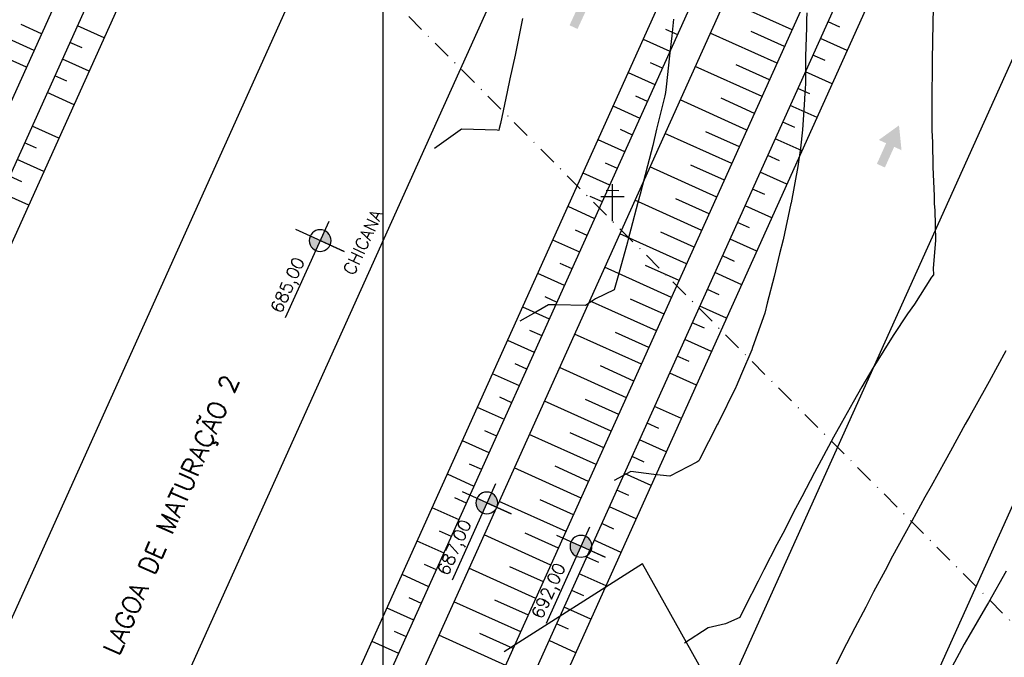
# Model space of a CAD drawing. Header units: millimetres. Extents: x 196436 to 199900, y 8705373 to 8708636.
# Tile 229 of 238: x 199251 to 199385, y 8707803 to 8707890. Entities that reach past the tile are written whole.
import ezdxf
from ezdxf.enums import TextEntityAlignment as Align

# ---------------------------------------------------------------- set-up
doc = ezdxf.new("R2010")
doc.units = ezdxf.units.MM
doc.header["$LTSCALE"] = 5
doc.linetypes.add('DASHDOT', pattern=[1, 0.5, -0.25, 0, -0.25])
for name, color, linetype in [('$CURVAS1', 30, 'Continuous'), ('$CURVAS2', 40, 'Continuous'), ('-CHICANA', 4, 'Continuous'), ('CAIXA', 7, 'Continuous'), ('CERCA', 3, 'CERCA_LINE'), ('DIM', 7, 'Continuous'), ('LAGOA', 3, 'Continuous'), ('LAGOAS', 6, 'Continuous'), ('LINHA_TRANS', 4, 'DASHDOT'), ('MALHA', 9, 'Continuous'), ('POSTE', 3, 'Continuous'), ('TER-BERMA', 4, 'Continuous'), ('TER-OFFSET', 3, 'Continuous'), ('TER-OFFSET-LINHA', 7, 'Continuous'), ('TEXTO', 2, 'Continuous')]:
    doc.layers.add(name, color=color, linetype=linetype)
doc.styles.add('ROMANS', font='romans.shx', dxfattribs={"width": 0.85})
doc.linetypes.add('CERCA_LINE', pattern='A,0.5,-0.2,["X",Standard,S=0.1,R=0,X=-0.1,Y=-0.05],-0.25', length=0.95)
doc.dimstyles.new('COTA-500-EXTERNA', dxfattribs={"dimtxt": 2, "dimasz": 1.5, "dimexe": 0, "dimexo": 3, "dimgap": 0.5, "dimtad": 1, "dimzin": 4, "dimdsep": 46, "dimtxsty": 'ROMANS', "dimblk1": 'DOT1', "dimblk2": 'DOT1', "dimsah": 1, "dimcen": 0.2, "dimclrd": 256, "dimclre": 256, "dimclrt": 2, "dimadec": 0, "dimazin": 0, "dimtfac": 1, "dimtix": 1, "dimtmove": 2, "dimatfit": 3, "dimldrblk": 'DOT1', "dimfxl": 0, "dimtvp": 0.025, "dimtolj": 1, "dimtzin": 4, "dimlwd": -1, "dimlwe": -1, "dimarcsym": 0})

# ---------------------------------------------------------------- blocks, each defined once
blk = doc.blocks.new('A$C55C26645')
h = blk.add_hatch(color=2)
h.paths.add_polyline_path([(68.45, 12.67), (68.45, 21.47), (59.65, 21.47, 0.414214)])
h.paths.add_polyline_path([(68.45, 30.27), (68.45, 21.47), (77.25, 21.47, 0.414214)])
at = {"color": 7, "linetype": 'Continuous'}
blk.add_line((85.45, 21.47), (0, 21.47), dxfattribs=at)
blk.add_lwpolyline([(68.45, 21.47), (68.45, 42.86), (68.45, 0)], dxfattribs=at)
blk.add_circle((68.45, 21.47), 8.8, dxfattribs=at)
at = {"color": 3, "style": 'ROMANS'}
blk.add_attdef('226,00', (1.58, 25.75), '', height=10, dxfattribs=at)
blk = doc.blocks.new('A$C0C100BE6')
blk.add_hatch(color=7).paths.add_polyline_path([(0.772, 0.604), (0.956, 0.808), (1.217, 0), (0.387, 0.178), (0.571, 0.381), (0, 0.898), (0.201, 1.12)])
blk = doc.blocks.new('DOT1')
for q in [(0, 3.36), (0, -3.36)]:
    blk.add_line((0, 0), q)
at = {"linetype": 'ByBlock'}
blk.add_line((0, 0), (-1.2, 0), dxfattribs=at)
at = {"color": 0, "linetype": 'ByBlock', "const_width": 0.36}
blk.add_lwpolyline([(-0.18, 0, 1), (0.18, 0, 1)], format="xyb", close=True, dxfattribs=at)
blk = doc.blocks.new('*D76')
at = {"layer": 'Defpoints', "color": 0}
for p in [(199291.74, 8707972.7), (199163.75, 8707785.77), (199200.13, 8707769.38)]:
    blk.add_point(p, dxfattribs=at)
at = {"layer": 'DIM'}
for p, q in [((199289, 8707973.93), (199255.36, 8707989.09)), ((199254.74, 8707987.72), (199164.37, 8707787.14)), ((199197.4, 8707770.61), (199163.75, 8707785.77))]:
    blk.add_line(p, q, dxfattribs=at)
at = {"layer": 'DIM', "xscale": 1.5, "yscale": 1.5, "zscale": 1.5}
for p, rotation in [((199255.36, 8707989.09), 65.74589537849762), ((199163.75, 8707785.77), 245.7458953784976)]:
    blk.add_blockref('DOT1', p, dxfattribs=dict(at, rotation=rotation))
at = {"layer": 'DIM', "color": 2, "insert": (199208.19, 8707888.05), "char_height": 2, "attachment_point": 5, "rotation": 65.7459, "style": 'ROMANS'}
blk.add_mtext('\\A1;223.00', dxfattribs=at)
blk = doc.blocks.new('*D81')
at = {"layer": 'Defpoints', "color": 0}
for p in [(199629.98, 8707853.2, -1), (199160.46, 8707754.35, -1), (199553.97, 8707587.89), (199556.52, 8707575.91, -1), (199556.52, 8707575.91, -1)]:
    blk.add_point(p, dxfattribs=at)
at = {"layer": 'DIM'}
blk.add_arc((199556.52, 8707575.91), 12.25, 82.1817, 148.7264, dxfattribs=at)
at = {"layer": 'DIM', "xscale": 1.5, "yscale": 1.5, "zscale": 1.5}
for p, rotation in [((199559.66, 8707587.75), 348.6719272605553), ((199545.35, 8707580.94), 242.2361372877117)]:
    blk.add_blockref('DOT1', p, dxfattribs=dict(at, rotation=rotation))
at = {"layer": 'DIM', "color": 2, "insert": (199550.61, 8707588.32), "char_height": 2, "attachment_point": 5, "rotation": 25.454, "style": 'ROMANS'}
blk.add_mtext('\\A1;81°', dxfattribs=at)
blk = doc.blocks.new('*D82')
at = {"layer": 'Defpoints', "color": 0}
for p in [(199276.71, 8708012.37, -1), (199629.98, 8707853.2, -1), (199629.98, 8707853.2, -1), (199611.21, 8707850.27), (199556.52, 8707575.91, -1)]:
    blk.add_point(p, dxfattribs=at)
at = {"layer": 'DIM'}
blk.add_arc((199629.98, 8707853.2), 19, 160.2694, 250.6387, dxfattribs=at)
at = {"layer": 'DIM', "xscale": 1.5, "yscale": 1.5, "zscale": 1.5}
for p, rotation in [((199612.65, 8707861.01), 68.00762625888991), ((199625.12, 8707834.83), 342.9004382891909)]:
    blk.add_blockref('DOT1', p, dxfattribs=dict(at, rotation=rotation))
at = {"layer": 'DIM', "color": 2, "insert": (199614.18, 8707845.68), "char_height": 2, "attachment_point": 5, "rotation": 295.454, "style": 'ROMANS'}
blk.add_mtext('\\A1;99°', dxfattribs=at)
blk = doc.blocks.new('*D86')
at = {"layer": 'Defpoints', "color": 0}
for p in [(199276.71, 8708012.37, -1), (199276.71, 8708012.37, -1), (199278.88, 8707990.79), (199629.98, 8707853.2, -1), (199160.46, 8707754.35, -1)]:
    blk.add_point(p, dxfattribs=at)
at = {"layer": 'DIM'}
blk.add_arc((199276.71, 8708012.37), 21.69, 249.7088, 331.783, dxfattribs=at)
at = {"layer": 'DIM', "xscale": 1.5, "yscale": 1.5, "zscale": 1.5}
for p, rotation in [((199296.49, 8708003.46), 63.76443569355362), ((199267.8, 8707992.6), 157.7273550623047)]:
    blk.add_blockref('DOT1', p, dxfattribs=dict(at, rotation=rotation))
at = {"layer": 'DIM', "color": 2, "insert": (199283.86, 8707993.49), "char_height": 2, "attachment_point": 5, "rotation": 20.7459, "style": 'ROMANS'}
blk.add_mtext('\\A1;90°', dxfattribs=at)
blk = doc.blocks.new('*D87')
at = {"layer": 'Defpoints', "color": 0}
for p in [(199276.71, 8708012.37, -1), (199175.31, 8707765.04), (199160.46, 8707754.35, -1), (199160.46, 8707754.35, -1), (199556.52, 8707575.91, -1)]:
    blk.add_point(p, dxfattribs=at)
at = {"layer": 'DIM'}
blk.add_arc((199160.46, 8707754.35), 18.3, 340.4437, 61.0481, dxfattribs=at)
at = {"layer": 'DIM', "xscale": 1.5, "yscale": 1.5, "zscale": 1.5}
for p, rotation in [((199167.98, 8707771.04), 153.3969975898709), ((199177.14, 8707746.83), 248.0947931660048)]:
    blk.add_blockref('DOT1', p, dxfattribs=dict(at, rotation=rotation))
at = {"layer": 'DIM', "color": 2, "insert": (199178.97, 8707761.37), "char_height": 2, "attachment_point": 5, "rotation": 290.7459, "style": 'ROMANS'}
blk.add_mtext('\\A1;90°', dxfattribs=at)

msp = doc.modelspace()

# ---------------------------------------------------------------- linework, layer by layer
at = {"layer": '$CURVAS1'}
msp.add_polyline3d([(199384.888, 8707844.693, 690), (199382.62, 8707840.533, 690), (199382.143, 8707839.705, 690), (199379.974, 8707835.793, 690), (199379.362, 8707834.717, 690), (199377.336, 8707831.04, 690), (199376.603, 8707829.729, 690), (199374.708, 8707826.266, 690), (199373.858, 8707824.741, 690), (199372.074, 8707821.503, 690), (199371.114, 8707819.753, 690), (199369.461, 8707816.698, 690), (199368.435, 8707814.765, 690), (199366.876, 8707811.838, 690), (199365.804, 8707809.777, 690), (199364.312, 8707806.934, 690), (199363.204, 8707804.788, 690), (199361.755, 8707802.016, 690)], dxfattribs=at)
at = {"layer": '$CURVAS2'}
for points in [[(199375.096, 8707893.397, 689), (199374.955, 8707889.737, 689), (199374.887, 8707886.435, 689), (199374.853, 8707884.738, 689), (199374.84, 8707882.977, 689), (199374.793, 8707879.738, 689), (199374.801, 8707876.52, 689), (199374.812, 8707874.738, 689), (199374.88, 8707873.142, 689), (199374.957, 8707869.737, 689), (199375.106, 8707865.815, 689), (199375.142, 8707864.736, 689), (199375.209, 8707863.881, 689), (199375.308, 8707859.735, 689), (199374.981, 8707855.979, 689), (199375.024, 8707855.051, 689), (199374.757, 8707854.738, 689), (199372.43, 8707851.05, 689), (199371.487, 8707849.752, 689), (199369.546, 8707846.792, 689), (199368.258, 8707844.766, 689), (199366.768, 8707842.322, 689), (199365.285, 8707839.779, 689), (199364.069, 8707837.691, 689), (199362.456, 8707834.791, 689), (199361.426, 8707832.947, 689), (199359.73, 8707829.803, 689), (199358.822, 8707828.123, 689), (199357.081, 8707824.815, 689), (199356.25, 8707823.235, 689), (199354.494, 8707819.826, 689), (199353.705, 8707818.294, 689), (199351.938, 8707814.837, 689), (199351.169, 8707813.334, 689), (199349.382, 8707809.848, 689), (199348.629, 8707808.38, 689), (199346.706, 8707807.492, 689), (199344.348, 8707806.949, 689), (199341.119, 8707804.885, 689)], [(199357.79, 8707890.741, 688), (199357.748, 8707889.813, 688), (199357.713, 8707888.749, 688), (199357.586, 8707884.813, 688), (199357.579, 8707881.08, 688), (199357.517, 8707879.813, 688), (199357.395, 8707878.206, 688), (199357.179, 8707874.815, 688), (199356.926, 8707872.312, 688), (199356.564, 8707869.818, 688), (199355.627, 8707864.849, 688), (199355.622, 8707864.822, 688), (199355.607, 8707864.755, 688), (199354.545, 8707859.826, 688), (199354.068, 8707857.913, 688), (199353.326, 8707854.832, 688), (199352.395, 8707851.208, 688), (199352.049, 8707849.837, 688), (199350.399, 8707845.156, 688), (199350.307, 8707844.845, 688), (199348.896, 8707841.565, 688), (199348.139, 8707839.854, 688), (199348.084, 8707839.747, 688), (199345.689, 8707834.865, 688), (199345.598, 8707834.686, 688), (199343.156, 8707829.876, 688), (199343.071, 8707829.708, 688), (199342.801, 8707829.507, 688), (199339.114, 8707827.621, 688), (199336.95, 8707827.846, 688), (199333.801, 8707828.277, 688), (199331.515, 8707827.008, 688)], [(199319.042, 8707889.982, 686), (199318.822, 8707888.83, 686), (199318.029, 8707884.987, 686), (199317.338, 8707881.742, 686), (199316.963, 8707879.991, 686), (199316.034, 8707875.687, 686), (199315.885, 8707874.996, 686), (199315.815, 8707874.734, 686), (199315.575, 8707874.779, 686), (199310.748, 8707874.892, 686), (199310.554, 8707874.759, 686), (199307.051, 8707872.279, 686)], [(199339.614, 8707889.892, 687), (199339.382, 8707887.61, 687), (199339.074, 8707884.894, 687), (199338.604, 8707880.685, 687), (199338.507, 8707879.897, 687), (199338.421, 8707879.465, 687), (199337.299, 8707874.902, 687), (199336.781, 8707872.692, 687), (199336.051, 8707869.907, 687), (199335.082, 8707866.038, 687), (199334.777, 8707864.913, 687), (199333.807, 8707861.282, 687), (199333.444, 8707859.919, 687), (199333.33, 8707859.494, 687), (199332.069, 8707854.925, 687), (199331.541, 8707853.022, 687), (199328.999, 8707851.769, 687), (199327.616, 8707850.871, 687), (199323.577, 8707850.956, 687), (199322.573, 8707850.98, 687), (199320.841, 8707849.974, 687), (199318.689, 8707848.744, 687)], [(199384.947, 8707814.693, 691), (199382.541, 8707810.427, 691), (199382.134, 8707809.705, 691), (199379.834, 8707805.813, 691), (199379.223, 8707804.718, 691), (199377.215, 8707801.019, 691)]]:
    msp.add_polyline3d(points, dxfattribs=at)
at = {"layer": '-CHICANA'}
for p, q in [((199238.487, 8707783.908, 1), (199316.536, 8707957.137, 1)), ((199251.01, 8707750.845, 1), (199329.059, 8707924.074, 1)), ((199323.278, 8707745.705, 1), (199401.327, 8707918.934, 1)), ((199335.801, 8707712.642, 1), (199413.85, 8707885.871, 1))]:
    msp.add_line(p, q, dxfattribs=at)
at = {"layer": 'CERCA', "ltscale": 2}
msp.add_lwpolyline([(199535.183, 8707458.353), (199335.38, 8707815.673), (199316.526, 8707803.678)], dxfattribs=at)
at = {"layer": 'LAGOA', "color": 3, "elevation": 1}
msp.add_lwpolyline([(199446.913, 8707898.395), (199358.595, 8707702.373), (199290.215, 8707733.181), (199378.533, 8707929.204)], close=True, dxfattribs=at)
at = {"layer": 'LINHA_TRANS', "color": 7}
msp.add_lwpolyline([(199281.954, 8707911.943), (199615.687, 8707576.643), (199615.687, 8707576.643)], dxfattribs=at)
at = {"layer": 'MALHA'}
msp.add_line((199300, 8708300), (199300, 8706900), dxfattribs=at)
msp.add_line((199300, 8708300), (199300, 8706900), dxfattribs=at)
at = {"layer": 'POSTE'}
for p, q in [((199330.436, 8707866.577), (199332.186, 8707866.569)), ((199331.292, 8707862.373), (199331.314, 8707867.413)), ((199329.732, 8707865.74), (199332.882, 8707865.726))]:
    msp.add_line(p, q, dxfattribs=at)
at = {"layer": 'TER-BERMA'}
msp.add_line((199284.925, 8707731.178, 1), (199376.53, 8707934.494, 1), dxfattribs=at)
at = {"layer": 'TER-BERMA', "elevation": 1}
for points in [[(199367.412, 8707938.602), (199275.807, 8707735.286), (199200.134, 8707769.381), (199291.738, 8707972.697)], [(199362.122, 8707936.598), (199273.804, 8707740.576), (199205.424, 8707771.384), (199293.742, 8707967.407)], [(199446.913, 8707898.395), (199358.595, 8707702.373), (199290.215, 8707733.181), (199378.533, 8707929.204)]]:
    msp.add_lwpolyline(points, close=True, dxfattribs=at)
at = {"layer": 'TER-OFFSET', "elevation": 1}
for points in [[(199356.832, 8707934.594), (199271.8, 8707745.866), (199210.714, 8707773.388), (199295.746, 8707962.117)], [(199441.623, 8707896.391), (199356.591, 8707707.663), (199295.505, 8707735.185), (199380.537, 8707923.914)]]:
    msp.add_lwpolyline(points, close=True, dxfattribs=at)
at = {"layer": 'TER-OFFSET-LINHA'}
for p, q in [((199362.284, 8707888.814, 34.681), (199360.664, 8707889.544, 34.681)), ((199262.062, 8707887.355, 34.681), (199258.415, 8707888.998, 34.681)), ((199338.525, 8707888.55, 34.681), (199340.145, 8707887.82, 34.681)), ((199259.04, 8707885.974, 34.681), (199257.388, 8707886.719, 34.681)), ((199335.471, 8707887.184, 34.681), (199339.118, 8707885.541, 34.681)), ((199363.284, 8707885.621, 34.681), (199359.637, 8707887.264, 34.681)), ((199260.008, 8707882.796, 34.681), (199256.361, 8707884.439, 34.681)), ((199336.439, 8707884.006, 34.681), (199338.091, 8707883.262, 34.681)), ((199360.263, 8707884.241, 34.681), (199358.61, 8707884.985, 34.681)), ((199333.417, 8707882.626, 34.681), (199337.064, 8707880.982, 34.681)), ((199361.23, 8707881.062, 34.681), (199357.583, 8707882.706, 34.681)), ((199256.954, 8707881.43, 34.681), (199255.334, 8707882.16, 34.681)), ((199358.177, 8707879.696, 34.681), (199356.556, 8707880.426, 34.681)), ((199257.954, 8707878.237, 34.681), (199254.307, 8707879.881, 34.681)), ((199334.417, 8707879.433, 34.681), (199336.037, 8707878.703, 34.681)), ((199331.363, 8707878.067, 34.681), (199335.01, 8707876.424, 34.681)), ((199359.176, 8707876.504, 34.681), (199355.529, 8707878.147, 34.681)), ((199356.155, 8707875.123, 34.681), (199354.502, 8707875.868, 34.681)), ((199255.9, 8707873.679, 34.681), (199252.253, 8707875.322, 34.681)), ((199332.331, 8707874.889, 34.681), (199333.983, 8707874.144, 34.681)), ((199329.31, 8707873.508, 34.681), (199332.957, 8707871.865, 34.681)), ((199357.122, 8707871.945, 34.681), (199353.476, 8707873.588, 34.681)), ((199252.846, 8707872.313, 34.681), (199251.226, 8707873.043, 34.681)), ((199253.846, 8707869.12, 34.681), (199250.199, 8707870.763, 34.681)), ((199354.069, 8707870.579, 34.681), (199352.449, 8707871.309, 34.681)), ((199330.309, 8707870.316, 34.681), (199331.93, 8707869.586, 34.681)), ((199250.824, 8707867.74, 34.681), (199249.172, 8707868.484, 34.681)), ((199327.256, 8707868.95, 34.681), (199330.903, 8707867.306, 34.681)), ((199355.069, 8707867.387, 34.681), (199351.422, 8707869.03, 34.681)), ((199352.047, 8707866.006, 34.681), (199350.395, 8707866.75, 34.681)), ((199251.792, 8707864.561, 34.681), (199248.145, 8707866.205, 34.681)), ((199328.223, 8707865.772, 34.681), (199329.876, 8707865.027, 34.681)), ((199325.202, 8707864.391, 34.681), (199328.849, 8707862.748, 34.681)), ((199353.015, 8707862.828, 34.681), (199349.368, 8707864.471, 34.681)), ((199326.201, 8707861.198, 34.681), (199327.822, 8707860.468, 34.681)), ((199349.961, 8707861.462, 34.681), (199348.341, 8707862.192, 34.681)), ((199323.148, 8707859.832, 34.681), (199326.795, 8707858.189, 34.681)), ((199350.961, 8707858.269, 34.681), (199347.314, 8707859.912, 34.681)), ((199347.939, 8707856.889, 34.681), (199346.287, 8707857.633, 34.681)), ((199324.116, 8707856.654, 34.681), (199325.768, 8707855.91, 34.681)), ((199321.094, 8707855.274, 34.681), (199324.741, 8707853.63, 34.681)), ((199348.907, 8707853.711, 34.681), (199345.26, 8707855.354, 34.681)), ((199345.853, 8707852.344, 34.681), (199344.233, 8707853.074, 34.681)), ((199322.094, 8707852.081, 34.681), (199323.714, 8707851.351, 34.681)), ((199319.04, 8707850.715, 34.681), (199322.687, 8707849.072, 34.681)), ((199346.853, 8707849.152, 34.681), (199343.206, 8707850.795, 34.681)), ((199343.831, 8707847.771, 34.681), (199342.179, 8707848.516, 34.681)), ((199320.008, 8707847.537, 34.681), (199321.66, 8707846.792, 34.681)), ((199316.986, 8707846.156, 34.681), (199320.633, 8707844.513, 34.681)), ((199344.799, 8707844.593, 34.681), (199341.152, 8707846.236, 34.681)), ((199341.745, 8707843.227, 34.681), (199340.125, 8707843.957, 34.681)), ((199317.986, 8707842.964, 34.681), (199319.606, 8707842.234, 34.681)), ((199314.932, 8707841.598, 34.681), (199318.579, 8707839.954, 34.681)), ((199342.745, 8707840.035, 34.681), (199339.098, 8707841.678, 34.681)), ((199315.9, 8707838.42, 34.681), (199317.552, 8707837.675, 34.681)), ((199312.878, 8707837.039, 34.681), (199316.525, 8707835.396, 34.681)), ((199340.691, 8707835.476, 34.681), (199337.044, 8707837.119, 34.681)), ((199337.637, 8707834.11, 34.681), (199336.017, 8707834.84, 34.681)), ((199313.878, 8707833.846, 34.681), (199315.498, 8707833.116, 34.681)), ((199310.824, 8707832.48, 34.681), (199314.471, 8707830.837, 34.681)), ((199338.637, 8707830.917, 34.681), (199334.99, 8707832.56, 34.681)), ((199335.616, 8707829.537, 34.681), (199333.963, 8707830.281, 34.681)), ((199311.792, 8707829.302, 34.681), (199313.444, 8707828.558, 34.681)), ((199308.77, 8707827.922, 34.681), (199312.417, 8707826.278, 34.681)), ((199336.583, 8707826.359, 34.681), (199332.936, 8707828.002, 34.681)), ((199333.53, 8707824.992, 34.681), (199331.909, 8707825.722, 34.681)), ((199309.77, 8707824.729, 34.681), (199311.39, 8707823.999, 34.681)), ((199306.716, 8707823.363, 34.681), (199310.363, 8707821.72, 34.681)), ((199334.529, 8707821.8, 34.681), (199330.882, 8707823.443, 34.681)), ((199331.508, 8707820.419, 34.681), (199329.855, 8707821.164, 34.681)), ((199307.684, 8707820.185, 34.681), (199309.336, 8707819.44, 34.681)), ((199304.663, 8707818.804, 34.681), (199308.309, 8707817.161, 34.681)), ((199332.475, 8707817.241, 34.681), (199328.828, 8707818.884, 34.681)), ((199305.662, 8707815.612, 34.681), (199307.282, 8707814.882, 34.681)), ((199329.422, 8707815.875, 34.681), (199327.802, 8707816.605, 34.681)), ((199302.609, 8707814.246, 34.681), (199306.256, 8707812.602, 34.681)), ((199330.421, 8707812.683, 34.681), (199326.775, 8707814.326, 34.681)), ((199327.4, 8707811.302, 34.681), (199325.748, 8707812.046, 34.681)), ((199303.576, 8707811.068, 34.681), (199305.229, 8707810.323, 34.681)), ((199300.555, 8707809.687, 34.681), (199304.202, 8707808.044, 34.681)), ((199328.368, 8707808.124, 34.681), (199324.721, 8707809.767, 34.681)), ((199325.314, 8707806.758, 34.681), (199323.694, 8707807.488, 34.681)), ((199301.554, 8707806.494, 34.681), (199303.175, 8707805.764, 34.681)), ((199298.501, 8707805.128, 34.681), (199302.148, 8707803.485, 34.681)), ((199326.314, 8707803.565, 34.681), (199322.667, 8707805.208, 34.681))]:
    msp.add_line(p, q, dxfattribs=at)
at = {"layer": 'TER-OFFSET-LINHA', "flags": 128}
for points in [[(199355.785, 8707888.452), (199346.668, 8707892.559)], [(199252.509, 8707885.627), (199246.997, 8707888.11)], [(199253.536, 8707887.906), (199250.751, 8707889.16)], [(199353.731, 8707883.893), (199344.614, 8707888.001)], [(199354.758, 8707886.172), (199350.199, 8707888.226)], [(199251.482, 8707883.347), (199248.755, 8707884.576)], [(199351.677, 8707879.334), (199342.56, 8707883.442)], [(199352.704, 8707881.614), (199348.145, 8707883.667)], [(199349.623, 8707874.776), (199340.506, 8707878.883)], [(199350.65, 8707877.055), (199346.092, 8707879.109)], [(199348.596, 8707872.496), (199344.038, 8707874.55)], [(199347.569, 8707870.217), (199338.452, 8707874.325)], [(199345.515, 8707865.658), (199336.398, 8707869.766)], [(199346.542, 8707867.938), (199341.984, 8707869.992)], [(199343.461, 8707861.1), (199334.344, 8707865.207)], [(199344.488, 8707863.379), (199339.93, 8707865.433)], [(199341.408, 8707856.541), (199332.29, 8707860.649)], [(199342.434, 8707858.82), (199337.876, 8707860.874)], [(199339.354, 8707851.982), (199330.236, 8707856.09)], [(199340.381, 8707854.262), (199335.822, 8707856.316)], [(199338.327, 8707849.703), (199333.768, 8707851.757)], [(199337.3, 8707847.424), (199328.182, 8707851.531)], [(199335.246, 8707842.865), (199326.128, 8707846.973)], [(199336.273, 8707845.144), (199331.714, 8707847.198)], [(199333.192, 8707838.306), (199324.075, 8707842.414)], [(199334.219, 8707840.586), (199329.66, 8707842.64)], [(199331.138, 8707833.748), (199322.021, 8707837.855)], [(199332.165, 8707836.027), (199327.606, 8707838.081)], [(199329.084, 8707829.189), (199319.967, 8707833.297)], [(199330.111, 8707831.468), (199325.552, 8707833.522)], [(199328.057, 8707826.91), (199323.498, 8707828.964)], [(199327.03, 8707824.63), (199317.913, 8707828.738)], [(199324.976, 8707820.072), (199315.859, 8707824.179)], [(199326.003, 8707822.351), (199321.444, 8707824.405)], [(199322.922, 8707815.513), (199313.805, 8707819.621)], [(199323.949, 8707817.792), (199319.391, 8707819.846)], [(199320.868, 8707810.954), (199311.751, 8707815.062)], [(199321.895, 8707813.234), (199317.337, 8707815.288)], [(199318.814, 8707806.396), (199309.697, 8707810.503)], [(199319.841, 8707808.675), (199315.283, 8707810.729)], [(199317.787, 8707804.116), (199313.229, 8707806.17)], [(199316.76, 8707801.837), (199307.643, 8707805.945)]]:
    msp.add_lwpolyline(points, dxfattribs=at)

# ---------------------------------------------------------------- block references
at = {"layer": 'CAIXA', "yscale": 3.999999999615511, "zscale": 4}
for p, xscale, rotation in [((199324.044, 8707892.364, 343), -3.999999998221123, 203.0918001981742), ((199365.878, 8707873.465, 343), -4.000000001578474, 203.6726843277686)]:
    msp.add_blockref('A$C0C100BE6', p, dxfattribs=dict(at, xscale=xscale, rotation=rotation))
at = {"layer": 'LAGOA'}
ref = msp.add_blockref('A$C55C26645', (199283.429, 8707850.679), dxfattribs=dict(at, xscale=-0.1687499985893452, yscale=0.168749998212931, zscale=0.1687499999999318, rotation=245.7458953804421))
ref.add_attrib('226,00', '685,00', (199286.169, 8707849.691), dxfattribs={"layer": '0', "color": 3, "height": 1.6875, "rotation": 65.7459, "style": 'ROMANS'})
ref = msp.add_blockref('A$C55C26645', (199306.14, 8707814.933), dxfattribs=dict(at, xscale=-0.1687499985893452, yscale=0.168749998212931, zscale=0.1687499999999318, rotation=245.7458953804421))
ref.add_attrib('226,00', '687,00', (199308.88, 8707813.944), dxfattribs={"layer": '0', "color": 3, "height": 1.6875, "rotation": 65.7459, "style": 'ROMANS'})
ref = msp.add_blockref('A$C55C26645', (199318.967, 8707809.02), dxfattribs=dict(at, xscale=-0.1687499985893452, yscale=0.168749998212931, zscale=0.1687499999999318, rotation=245.7458953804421))
ref.add_attrib('226,00', '692,00', (199321.707, 8707808.031), dxfattribs={"layer": '0', "color": 3, "height": 1.6875, "rotation": 65.7459, "style": 'ROMANS'})

# ---------------------------------------------------------------- texts
at = {"layer": 'LAGOAS', "color": 4, "style": 'ROMANS'}
msp.add_text('LAGOA DE MATURAÇÃO 2', height=2.5, rotation=66.39198, dxfattribs=at).set_placement((199273.004, 8707821.555, 343), align=Align.BOTTOM_CENTER)
at = {"layer": 'TEXTO', "style": 'ROMANS'}
msp.add_text('CHICANA', height=1.7, rotation=64.89252, dxfattribs=at).set_placement((199298.531, 8707858.927, 343), align=Align.BOTTOM_CENTER)

# ---------------------------------------------------------------- dimensions: what is measured, and where the dimension line sits
at = {"layer": 'DIM'}
for base, line1, line2, picture, middle in [((199278.882, 8707990.79), ((199276.71, 8708012.372), (199629.982, 8707853.205)), ((199160.458, 8707754.352), (199276.71, 8708012.372)), '*D86', (199283.862, 8707993.49, 1)), ((199175.31, 8707765.043), ((199160.458, 8707754.352), (199276.71, 8708012.372)), ((199160.458, 8707754.352), (199556.52, 8707575.905)), '*D87', (199178.974, 8707761.366, 1)), ((199611.205, 8707850.27), ((199276.71, 8708012.372), (199629.982, 8707853.205)), ((199556.52, 8707575.905), (199629.982, 8707853.205)), '*D82', (199614.177, 8707845.681, 1)), ((199553.968, 8707587.887), ((199556.52, 8707575.905), (199629.982, 8707853.205)), ((199160.458, 8707754.352), (199556.52, 8707575.905)), '*D81', (199550.61, 8707588.321, 1))]:
    dim = msp.add_angular_dim_2l(base=base, line1=line1, line2=line2, dimstyle='COTA-500-EXTERNA', dxfattribs=at)
    dim.commit()
    dim.dimension.update_dxf_attribs({"geometry": picture, "text_midpoint": middle})
dim = msp.add_linear_dim(base=(199163.752, 8707785.773, 1), p1=(199291.738, 8707972.697, 1), p2=(199200.134, 8707769.381, 1), angle=65.7459, dimstyle='COTA-500-EXTERNA', dxfattribs=at)
dim.commit()
dim.dimension.update_dxf_attribs({"geometry": '*D76', "text_midpoint": (199208.186, 8707888.047, 1)})

doc.saveas('drawing.dxf')
